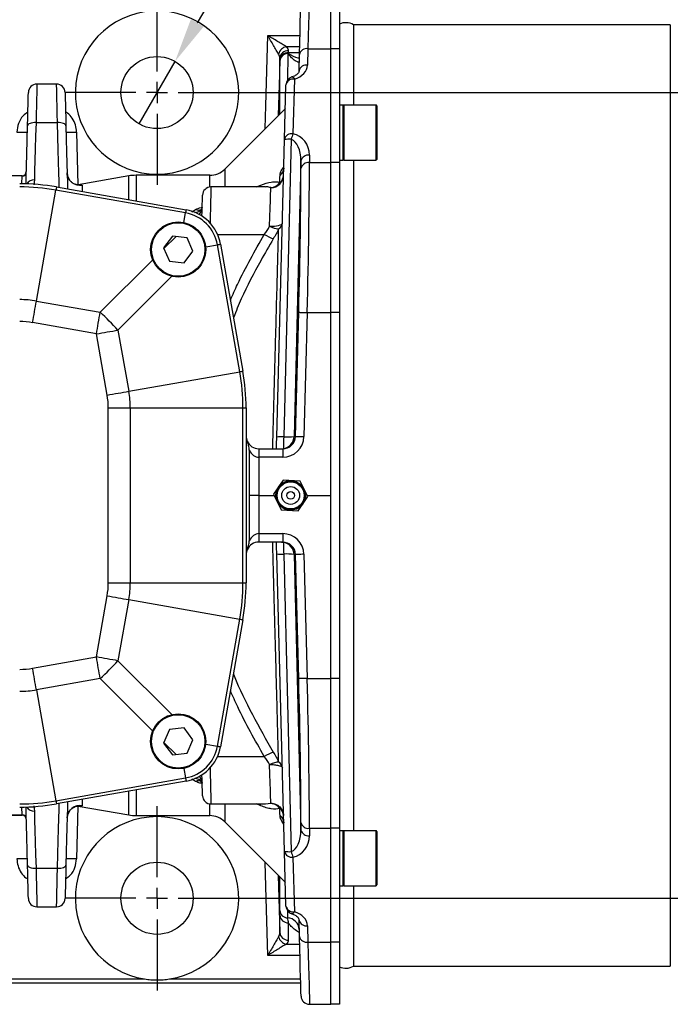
# Model space of a CAD drawing. Header units: millimetres. Extents: x 5 to 589, y 5 to 415.
# Tile 6 of 18: x 438 to 489, y 103 to 180. Entities that reach past the tile are written whole.
import ezdxf

# ---------------------------------------------------------------- set-up
doc = ezdxf.new("R2010")
doc.units = ezdxf.units.MM
doc.header["$PDSIZE"] = -1
for name, color, linetype in [('ASSE', 2, 'Continuous'), ('CONTORNO', 179, 'Continuous'), ('QUOTE', 1, 'Continuous')]:
    doc.layers.add(name, color=color, linetype=linetype)
doc.styles.add('SLDTEXTSTYLE0', font='TXT', dxfattribs={"width": 0.75})
doc.dimstyles.new('SLDDIMSTYLE1', dxfattribs={"dimtxt": 3.5, "dimasz": 3.5, "dimexe": 0, "dimexo": 0.0625, "dimgap": 0.875, "dimtad": 1, "dimdec": 1, "dimlfac": 3, "dimrnd": 1e-09, "dimzin": 12, "dimdsep": 46, "dimtxsty": 'SLDTEXTSTYLE0', "dimblk1": 'NONE', "dimsah": 1, "dimcen": 0, "dimadec": 0, "dimazin": 3, "dimtfac": 1, "dimtdec": 3, "dimtmove": 0, "dimatfit": 3, "dimldrblk": 'NONE', "dimfxl": 1, "dimfrac": 2, "dimtolj": 1, "dimtzin": 12, "dimarcsym": 0})

# ---------------------------------------------------------------- blocks, each defined once
blk = doc.blocks.new('_D_3')
at = {"layer": 'Defpoints', "color": 0}
for p in [(450.183, 176.775), (447.35, 171.867)]:
    blk.add_point(p, dxfattribs=at)
at = {"layer": 'QUOTE', "color": 0, "lineweight": -2}
for p, q in [((471.712, 214.064), (451.933, 179.806)), ((447.35, 171.867), (450.183, 176.775))]:
    blk.add_line(p, q, dxfattribs=at)
at = {"layer": 'QUOTE', "color": 0}
blk.add_solid([(451.428, 180.097), (452.438, 179.514), (450.183, 176.775)], dxfattribs=at)
at = {"layer": 'QUOTE', "color": 0, "insert": (464.423, 210.189), "char_height": 3.5, "attachment_point": 1, "rotation": 60, "style": 'SLDTEXTSTYLE0'}
blk.add_mtext('\\A1;∅17', dxfattribs=at)
blk = doc.blocks.new('_NONE')
blk = doc.blocks.new('SW_CENTERMARKSYMBOL_1')
at = {"layer": 'CONTORNO', "color": 0}
for p, q in [((0, 1.667), (0, 7.25)), ((0, 0), (0, 0.833)), ((-1.667, 0), (-7.25, 0)), ((0, 0), (-0.833, 0)), ((0, 0), (0, -0.833)), ((0, 0), (0.833, 0)), ((1.667, 0), (7.25, 0)), ((0, -1.667), (0, -7.25))]:
    blk.add_line(p, q, dxfattribs=at)
blk = doc.blocks.new('SW_CENTERMARKSYMBOL_2')
at = {"layer": 'CONTORNO', "color": 0}
for p, q in [((0, 1.667), (0, 7.25)), ((0, 0), (0, 0.833)), ((-1.667, 0), (-7.25, 0)), ((0, 0), (-0.833, 0)), ((0, 0), (0, -0.833)), ((0, 0), (0.833, 0)), ((1.667, 0), (7.25, 0)), ((0, -1.667), (0, -7.25))]:
    blk.add_line(p, q, dxfattribs=at)

msp = doc.modelspace()

# ---------------------------------------------------------------- linework, layer by layer
at = {"color": 7}
for p, q in [((462.433, 177.773), (462.433, 182.654)), ((463.1, 182.654), (463.1, 177.773)), ((489.1, 179.654), (464.193, 179.654)), ((464.193, 179.654), (464.193, 173.341)), ((489.1, 179.654), (489.1, 105.654)), ((457.461, 178.815), (459.999, 178.815)), ((459.976, 177.931), (458.922, 177.931)), ((459.081, 177.461), (459.964, 177.461)), ((459.926, 176.029), (459.96, 177.319)), ((460.626, 177.773), (460.593, 176.483)), ((460.626, 177.773), (462.433, 177.773)), ((462.433, 168.818), (462.433, 177.773)), ((463.1, 177.773), (462.433, 177.773)), ((463.1, 177.773), (463.1, 168.818)), ((440.874, 174.987), (439.325, 174.987)), ((458.785, 170.63), (458.897, 174.928)), ((459.564, 175.382), (459.451, 171.084)), ((458.849, 173.07), (454.088, 168.309)), ((463.366, 173.341), (463.1, 173.341)), ((463.366, 173.341), (463.366, 169.007)), ((465.966, 173.341), (463.433, 173.341)), ((463.433, 173.341), (463.433, 169.577)), ((465.966, 173.341), (465.966, 169.577)), ((466.033, 173.274), (466.033, 169.626)), ((439.257, 171.962), (440.943, 171.962)), ((442.445, 171.221), (442.545, 167.066)), ((458.172, 147.245), (458.785, 170.63)), ((459.319, 170.65), (458.719, 147.265)), ((463.433, 169.577), (463.433, 169.007)), ((465.966, 169.577), (465.966, 169.007)), ((466.033, 169.626), (466.033, 169.074)), ((460.076, 168.953), (459.538, 147.295)), ((460.076, 168.364), (460.076, 168.953)), ((460.742, 169.407), (460.742, 168.818)), ((460.742, 168.818), (462.433, 168.818)), ((462.433, 157.033), (462.433, 168.818)), ((463.1, 168.818), (462.433, 168.818)), ((463.1, 169.007), (463.366, 169.007)), ((463.1, 168.818), (463.1, 157.033)), ((463.433, 169.007), (465.966, 169.007)), ((464.193, 169.007), (464.193, 116.301)), ((454.088, 168.309), (454.088, 166.905)), ((438.163, 167.787), (412.703, 167.787)), ((438.162, 167.767), (412.704, 167.767)), ((438.146, 167.153), (438.162, 167.767)), ((439.131, 167.466), (439.076, 167.062)), ((446.539, 167.77), (442.572, 167.071)), ((446.539, 165.901), (446.539, 167.77)), ((452.909, 167.821), (447.117, 167.821)), ((447.117, 167.821), (447.117, 165.799)), ((452.909, 166.898), (452.909, 167.821)), ((439.288, 157.935), (440.826, 166.658)), ((451.007, 164.862), (440.826, 166.658)), ((440.869, 166.901), (451.05, 165.106)), ((457.293, 166.905), (453.003, 166.905)), ((456.59, 166.905), (456.924, 167.046)), ((450.874, 164.109), (451.007, 164.862)), ((449.977, 163.048), (449.286, 162.122)), ((449.312, 162.063), (450.263, 163.014)), ((451.123, 162.913), (449.977, 163.048)), ((451.58, 161.852), (451.123, 162.913)), ((453.518, 163.174), (457.194, 163.174)), ((449.286, 162.122), (449.743, 161.062)), ((450.889, 160.927), (451.58, 161.852)), ((452.59, 162.197), (453.51, 162.359)), ((455.27, 152.381), (453.51, 162.359)), ((453.754, 162.402), (455.513, 152.423)), ((444.3, 157.051), (448.424, 161.176)), ((449.743, 161.062), (450.889, 160.927)), ((449.928, 159.88), (445.699, 155.652)), ((439.288, 157.935), (444.3, 157.051)), ((459.647, 147.295), (459.902, 157.051)), ((460.569, 157.033), (460.313, 147.277)), ((460.569, 157.033), (462.433, 157.033)), ((462.433, 142.654), (462.433, 157.033)), ((463.1, 157.033), (462.433, 157.033)), ((463.1, 157.033), (463.1, 128.275)), ((444, 155.352), (438.988, 156.236)), ((445.699, 155.652), (446.547, 150.842)), ((444.848, 150.543), (444, 155.352)), ((446.547, 150.842), (455.27, 152.381)), ((444.937, 149.529), (446.662, 149.529)), ((444.937, 135.779), (444.937, 149.529)), ((446.662, 149.529), (446.662, 135.779)), ((446.662, 149.529), (455.519, 149.529)), ((455.519, 135.779), (455.519, 149.529)), ((455.519, 149.529), (455.766, 149.529)), ((455.766, 149.529), (455.766, 135.779)), ((459.538, 147.295), (459.647, 147.295)), ((456.766, 146.321), (456.766, 145.654)), ((456.766, 146.321), (458.646, 146.321)), ((458.646, 146.321), (458.646, 145.654)), ((456.015, 146.221), (456.015, 142.654)), ((456.766, 145.654), (456.766, 142.654)), ((458.646, 145.654), (456.766, 145.654)), ((458.672, 143.863), (457.922, 142.744)), ((460.016, 143.773), (458.672, 143.863)), ((460.61, 142.564), (460.016, 143.773)), ((456.015, 142.654), (456.015, 139.087)), ((456.766, 142.654), (456.015, 142.654)), ((456.766, 142.654), (456.766, 139.654)), ((456.766, 142.654), (457.967, 142.654)), ((457.922, 142.744), (458.516, 141.535)), ((459.86, 141.445), (460.61, 142.564)), ((460.566, 142.654), (462.433, 142.654)), ((462.433, 128.275), (462.433, 142.654)), ((458.516, 141.535), (459.86, 141.445)), ((456.766, 139.654), (456.766, 138.987)), ((456.766, 139.654), (458.646, 139.654)), ((458.646, 139.654), (458.646, 138.987)), ((458.646, 138.987), (456.766, 138.987)), ((458.785, 114.678), (458.172, 138.063)), ((458.719, 138.043), (459.319, 114.658)), ((459.538, 138.014), (460.076, 116.356)), ((459.647, 138.014), (459.538, 138.014)), ((459.902, 128.258), (459.647, 138.014)), ((460.313, 138.031), (460.569, 128.275)), ((444.937, 135.779), (446.662, 135.779)), ((446.662, 135.779), (455.519, 135.779)), ((455.519, 135.779), (455.766, 135.779)), ((444, 129.956), (444.848, 134.765)), ((446.547, 134.466), (445.699, 129.657)), ((446.547, 134.466), (455.27, 132.928)), ((453.51, 122.949), (455.27, 132.928)), ((455.513, 132.885), (453.754, 122.906)), ((438.988, 129.073), (444, 129.956)), ((445.699, 129.657), (449.928, 125.428)), ((444.3, 128.257), (439.288, 127.373)), ((448.424, 124.132), (444.3, 128.257)), ((460.569, 128.275), (462.433, 128.275)), ((463.1, 128.275), (462.433, 128.275)), ((462.433, 116.49), (462.433, 128.275)), ((463.1, 128.275), (463.1, 116.49)), ((439.288, 127.373), (440.826, 118.651)), ((449.743, 124.246), (449.286, 123.186)), ((450.889, 124.381), (449.743, 124.246)), ((451.58, 123.456), (450.889, 124.381)), ((449.286, 123.186), (449.977, 122.26)), ((450.263, 122.294), (449.312, 123.245)), ((451.123, 122.395), (451.58, 123.456)), ((452.59, 123.112), (453.51, 122.949)), ((449.977, 122.26), (451.123, 122.395)), ((453.518, 122.134), (457.194, 122.134)), ((450.874, 121.199), (451.007, 120.446)), ((440.826, 118.651), (451.007, 120.446)), ((451.05, 120.202), (440.869, 118.407)), ((446.539, 117.538), (446.539, 119.407)), ((447.117, 119.509), (447.117, 117.487)), ((457.291, 118.412), (457.711, 118.456)), ((438.162, 117.541), (438.146, 118.155)), ((439.076, 118.244), (439.131, 117.843)), ((442.545, 118.242), (442.445, 114.087)), ((442.484, 118.236), (442.517, 118.242)), ((442.572, 118.238), (446.539, 117.538)), ((452.909, 117.487), (452.909, 118.41)), ((453.003, 118.404), (457.291, 118.404)), ((454.088, 118.404), (454.088, 116.999)), ((456.924, 118.262), (456.589, 118.404)), ((424.6, 117.541), (438.162, 117.541)), ((424.6, 117.521), (438.163, 117.521)), ((441.715, 117.303), (441.73, 117.441)), ((447.117, 117.487), (452.909, 117.487)), ((454.088, 116.999), (458.849, 112.238)), ((460.076, 116.356), (460.076, 116.944)), ((460.742, 116.49), (462.433, 116.49)), ((460.742, 116.49), (460.742, 115.902)), ((463.1, 116.49), (462.433, 116.49)), ((462.433, 107.536), (462.433, 116.49)), ((463.1, 116.49), (463.1, 107.536)), ((463.366, 116.301), (463.1, 116.301)), ((463.366, 116.301), (463.366, 111.967)), ((465.966, 116.301), (463.433, 116.301)), ((463.433, 116.301), (463.433, 111.967)), ((465.966, 116.301), (465.966, 111.967)), ((466.033, 116.234), (466.033, 112.034)), ((458.897, 110.38), (458.785, 114.678)), ((459.451, 114.224), (459.564, 109.926)), ((439.257, 113.346), (440.943, 113.346)), ((463.1, 111.967), (463.366, 111.967)), ((463.433, 111.967), (465.966, 111.967)), ((464.193, 111.967), (464.193, 105.654)), ((439.325, 110.321), (440.874, 110.321)), ((459.021, 110.028), (459.027, 109.44)), ((459.96, 107.99), (459.926, 109.279)), ((460.593, 108.825), (460.626, 107.536)), ((458.922, 107.377), (459.976, 107.377)), ((460.626, 107.536), (462.433, 107.536)), ((463.1, 107.536), (462.433, 107.536)), ((462.433, 102.654), (462.433, 107.536)), ((463.1, 107.536), (463.1, 102.654)), ((459.999, 106.493), (457.461, 106.493)), ((464.193, 105.654), (489.1, 105.654)), ((436.928, 104.645), (447.791, 104.645)), ((449.742, 104.645), (460.048, 104.645)), ((460.056, 104.321), (436.928, 104.321)), ((460.749, 102.654), (462.433, 102.654)), ((463.1, 102.654), (462.433, 102.654))]:
    msp.add_line(p, q, dxfattribs=at)
at = {"color": 7, "flags": 128}
for points in [[(459.96, 177.319), (459.985, 178.262), (460.007, 179.111), (460.027, 179.861), (460.043, 180.506), (460.057, 181.04), (460.068, 181.46), (460.076, 181.762), (460.081, 181.944), (460.083, 182.005)], [(460.749, 182.654), (460.748, 182.591), (460.743, 182.401), (460.735, 182.086), (460.724, 181.649), (460.71, 181.093), (460.693, 180.421), (460.673, 179.64), (460.651, 178.755), (460.626, 177.773)], [(457.272, 171.493), (457.318, 173.283), (457.461, 178.815)], [(458.414, 177.017), (458.381, 175.737), (458.298, 172.519)], [(439.325, 174.987), (439.325, 174.972), (439.322, 174.852), (439.317, 174.615), (439.309, 174.267), (439.299, 173.815), (439.286, 173.272), (439.272, 172.649), (439.257, 171.962)], [(440.943, 171.962), (440.927, 172.649), (440.913, 173.272), (440.901, 173.815), (440.89, 174.267), (440.882, 174.615), (440.877, 174.852), (440.874, 174.972), (440.874, 174.987)], [(459.37, 175.548), (459.372, 175.549), (459.404, 175.549), (459.44, 175.532), (459.479, 175.497), (459.521, 175.447), (459.564, 175.382)], [(438.59, 171.716), (438.607, 172.352), (438.622, 172.923), (438.635, 173.413), (438.645, 173.809), (438.653, 174.1), (438.657, 174.278), (438.659, 174.338), (438.659, 174.338)], [(441.54, 174.338), (441.542, 174.278), (441.547, 174.1), (441.554, 173.809), (441.565, 173.413), (441.578, 172.923), (441.592, 172.352), (441.609, 171.716)], [(439.257, 171.962), (439.128, 171.96), (439.003, 171.948), (438.889, 171.927), (438.788, 171.897), (438.705, 171.859), (438.643, 171.815), (438.604, 171.767), (438.59, 171.716)], [(439.257, 171.962), (439.227, 170.891), (439.199, 169.892), (439.173, 168.98), (439.151, 168.167), (439.131, 167.466)], [(441.609, 171.716), (441.595, 171.767), (441.556, 171.815), (441.494, 171.859), (441.412, 171.897), (441.311, 171.927), (441.196, 171.948), (441.072, 171.96), (440.943, 171.962)], [(441.085, 166.863), (441.072, 167.333), (441.052, 168.041), (441.029, 168.871), (441.003, 169.812), (440.974, 170.848), (440.943, 171.962)], [(438.471, 167.147), (438.484, 167.668), (438.507, 168.535), (438.532, 169.508), (438.56, 170.574), (438.59, 171.716)], [(441.609, 171.716), (441.637, 170.66), (441.663, 169.668), (441.687, 168.752), (441.708, 167.925), (441.728, 167.195), (441.739, 166.747)], [(438.162, 167.767), (438.163, 167.786), (438.163, 167.787)], [(440.869, 166.901), (440.868, 166.897), (440.866, 166.883), (440.862, 166.862), (440.857, 166.833), (440.851, 166.797), (440.843, 166.755), (440.835, 166.708), (440.826, 166.658)], [(453.003, 166.905), (453.003, 166.901), (453.001, 166.807), (452.996, 166.584), (452.989, 166.241), (452.979, 165.786), (452.966, 165.234), (452.952, 164.602), (452.94, 164.062)], [(456.834, 166.905), (456.867, 166.949), (456.924, 167.046)], [(457.613, 163.811), (457.638, 164.563), (457.66, 165.245), (457.679, 165.834), (457.694, 166.308), (457.705, 166.651), (457.711, 166.852)], [(452.294, 164.614), (452.304, 165.006), (452.317, 165.491), (452.327, 165.867), (452.333, 166.122), (452.337, 166.244), (452.337, 166.255)], [(451.05, 165.106), (451.049, 165.101), (451.047, 165.088), (451.043, 165.067), (451.038, 165.038), (451.032, 165.002), (451.024, 164.96), (451.016, 164.913), (451.007, 164.862)], [(457.613, 163.811), (457.808, 163.811), (457.994, 163.823), (458.166, 163.845), (458.318, 163.877), (458.442, 163.917), (458.535, 163.964), (458.593, 164.016), (458.613, 164.071)], [(453.51, 162.359), (453.561, 162.368), (453.608, 162.376), (453.65, 162.384), (453.686, 162.39), (453.715, 162.395), (453.736, 162.399), (453.749, 162.401), (453.754, 162.402)], [(438.988, 156.236), (439.026, 156.45), (439.064, 156.665), (439.102, 156.879), (439.14, 157.093), (439.177, 157.305), (439.214, 157.516), (439.251, 157.726), (439.288, 157.935)], [(444, 155.352), (444.038, 155.567), (444.076, 155.781), (444.113, 155.995), (444.151, 156.209), (444.188, 156.421), (444.226, 156.633), (444.263, 156.843), (444.3, 157.051)], [(459.902, 157.051), (459.918, 157.05), (459.958, 157.049), (460.021, 157.047), (460.103, 157.045), (460.204, 157.043), (460.318, 157.04), (460.441, 157.036), (460.569, 157.033)], [(444, 155.352), (444.215, 155.39), (444.429, 155.428), (444.643, 155.465), (444.857, 155.503), (445.069, 155.541), (445.281, 155.578), (445.491, 155.615), (445.699, 155.652)], [(455.27, 152.381), (455.32, 152.389), (455.367, 152.398), (455.409, 152.405), (455.445, 152.411), (455.474, 152.417), (455.496, 152.42), (455.509, 152.423), (455.513, 152.423)], [(444.848, 150.543), (445.063, 150.581), (445.277, 150.619), (445.491, 150.656), (445.705, 150.694), (445.917, 150.731), (446.129, 150.769), (446.339, 150.806), (446.547, 150.842)], [(458.148, 146.321), (458.15, 146.384), (458.154, 146.54), (458.158, 146.707), (458.163, 146.881), (458.168, 147.061), (458.172, 147.245)], [(458.719, 147.265), (458.714, 147.081), (458.71, 146.906), (458.705, 146.745), (458.702, 146.604), (458.699, 146.489), (458.696, 146.404), (458.695, 146.351), (458.695, 146.333)], [(459.647, 147.295), (459.662, 147.294), (459.702, 147.293), (459.765, 147.291), (459.848, 147.289), (459.948, 147.287), (460.062, 147.284), (460.185, 147.28), (460.313, 147.277)], [(458.172, 138.063), (458.168, 138.241), (458.163, 138.416), (458.159, 138.585), (458.155, 138.748), (458.151, 138.901), (458.148, 138.987)], [(458.695, 138.975), (458.695, 138.957), (458.696, 138.904), (458.699, 138.819), (458.702, 138.704), (458.705, 138.563), (458.71, 138.403), (458.714, 138.227), (458.719, 138.043)], [(460.313, 138.031), (460.185, 138.028), (460.062, 138.024), (459.948, 138.022), (459.848, 138.019), (459.765, 138.017), (459.702, 138.015), (459.662, 138.014), (459.647, 138.014)], [(444.848, 134.765), (445.063, 134.727), (445.277, 134.69), (445.491, 134.652), (445.705, 134.614), (445.917, 134.577), (446.129, 134.54), (446.339, 134.502), (446.547, 134.466)], [(455.27, 132.928), (455.32, 132.919), (455.367, 132.91), (455.409, 132.903), (455.445, 132.897), (455.474, 132.892), (455.496, 132.888), (455.509, 132.886), (455.513, 132.885)], [(444.3, 128.257), (444.263, 128.465), (444.226, 128.675), (444.188, 128.887), (444.151, 129.099), (444.113, 129.313), (444.076, 129.527), (444.038, 129.741), (444, 129.956)], [(445.699, 129.657), (445.491, 129.693), (445.281, 129.73), (445.069, 129.768), (444.857, 129.805), (444.643, 129.843), (444.429, 129.881), (444.215, 129.918), (444, 129.956)], [(439.288, 127.373), (439.251, 127.582), (439.214, 127.792), (439.177, 128.003), (439.14, 128.216), (439.102, 128.429), (439.064, 128.643), (439.026, 128.858), (438.988, 129.073)], [(460.569, 128.275), (460.441, 128.272), (460.318, 128.268), (460.204, 128.266), (460.103, 128.263), (460.021, 128.261), (459.958, 128.259), (459.918, 128.258), (459.902, 128.258)], [(453.51, 122.949), (453.561, 122.94), (453.608, 122.932), (453.65, 122.925), (453.686, 122.918), (453.715, 122.913), (453.736, 122.909), (453.749, 122.907), (453.754, 122.906)], [(452.94, 121.246), (452.952, 120.706), (452.966, 120.074), (452.979, 119.522), (452.989, 119.068), (452.996, 118.724), (453.001, 118.501), (453.003, 118.407), (453.003, 118.404)], [(457.711, 118.456), (457.705, 118.657), (457.694, 119), (457.679, 119.475), (457.66, 120.063), (457.638, 120.746), (457.613, 121.497)], [(451.007, 120.446), (451.016, 120.395), (451.024, 120.348), (451.032, 120.306), (451.038, 120.27), (451.043, 120.241), (451.047, 120.22), (451.049, 120.207), (451.05, 120.202)], [(452.337, 119.053), (452.337, 119.064), (452.333, 119.186), (452.327, 119.441), (452.317, 119.817), (452.304, 120.302), (452.294, 120.694)], [(440.826, 118.651), (440.835, 118.6), (440.843, 118.553), (440.851, 118.511), (440.857, 118.475), (440.862, 118.446), (440.866, 118.425), (440.868, 118.412), (440.869, 118.407)], [(440.943, 113.346), (440.974, 114.461), (441.003, 115.496), (441.029, 116.437), (441.052, 117.267), (441.072, 117.975), (441.085, 118.445)], [(441.739, 118.561), (441.728, 118.113), (441.708, 117.384), (441.687, 116.556), (441.663, 115.64), (441.637, 114.648), (441.609, 113.592)], [(438.59, 113.592), (438.56, 114.734), (438.532, 115.8), (438.507, 116.773), (438.484, 117.64), (438.471, 118.161)], [(439.131, 117.843), (439.151, 117.141), (439.173, 116.328), (439.199, 115.416), (439.227, 114.417), (439.257, 113.346)], [(456.924, 118.262), (456.867, 118.359), (456.834, 118.404)], [(438.163, 117.521), (438.163, 117.522), (438.162, 117.541)], [(457.461, 106.493), (457.321, 111.913), (457.272, 113.815)], [(438.59, 113.592), (438.604, 113.541), (438.643, 113.493), (438.705, 113.449), (438.788, 113.412), (438.889, 113.382), (439.003, 113.36), (439.128, 113.348), (439.257, 113.346)], [(438.659, 110.97), (438.657, 111.03), (438.653, 111.208), (438.645, 111.499), (438.635, 111.895), (438.622, 112.385), (438.607, 112.956), (438.59, 113.592)], [(439.257, 113.346), (439.272, 112.659), (439.286, 112.036), (439.299, 111.493), (439.309, 111.041), (439.317, 110.693), (439.322, 110.456), (439.325, 110.336), (439.325, 110.321)], [(440.874, 110.321), (440.874, 110.336), (440.877, 110.456), (440.882, 110.693), (440.89, 111.041), (440.901, 111.493), (440.913, 112.036), (440.927, 112.659), (440.943, 113.346)], [(440.943, 113.346), (441.072, 113.348), (441.196, 113.36), (441.311, 113.382), (441.412, 113.412), (441.494, 113.449), (441.556, 113.493), (441.595, 113.541), (441.609, 113.592)], [(441.609, 113.592), (441.592, 112.956), (441.578, 112.385), (441.565, 111.895), (441.554, 111.499), (441.547, 111.208), (441.542, 111.03), (441.54, 110.97), (441.54, 110.97)], [(458.298, 112.789), (458.321, 111.913), (458.414, 108.291)], [(459.564, 109.926), (459.521, 109.861), (459.479, 109.811), (459.44, 109.777), (459.404, 109.759), (459.372, 109.759)], [(460.083, 103.303), (460.081, 103.364), (460.076, 103.546), (460.068, 103.848), (460.057, 104.268), (460.043, 104.802), (460.027, 105.447), (460.007, 106.197), (459.985, 107.047), (459.96, 107.99)], [(460.626, 107.536), (460.651, 106.553), (460.673, 105.668), (460.693, 104.887), (460.71, 104.216), (460.724, 103.659), (460.735, 103.222), (460.743, 102.907), (460.748, 102.718), (460.749, 102.654)]]:
    msp.add_lwpolyline(points, dxfattribs=at)
at = {"color": 7}
for centre, radius in [((448.766, 174.321), 2.833), ((450.433, 161.987), 2.167), ((450.433, 161.987), 2.1), ((459.266, 142.654), 1.163), ((459.266, 142.654), 1.083), ((459.266, 142.654), 1.065), ((459.266, 142.654), 0.7), ((459.266, 142.654), 0.3), ((450.433, 123.321), 2.167), ((450.433, 123.321), 2.1), ((448.766, 110.987), 2.833)]:
    msp.add_circle(centre, radius, dxfattribs=at)
for centre, radius, start, end in [((448.766, 174.321), 6.417, 98.74574, 81.25426), ((463.598, 178.652), 1.165, 59.2941, 115.3251), ((459.07, 177.18), 0.766, 101.13558, 167.36288), ((459.054, 176.967), 0.642, 87.60135, 175.51404), ((459.054, 176.82), 0.642, 87.62593, 175.54777), ((459.058, 176.754), 0.645, 87.98659, 175.98017), ((459.051, 176.752), 0.638, 90.73104, 175.76025), ((459.2, 176.797), 0.614, 101.17852, 104.84172), ((460.536, 177.188), 0.591, 81.24212, 167.28027), ((460.503, 175.899), 0.591, 81.2426, 167.27989), ((439.325, 174.321), 0.667, 90.48281, 178.5), ((440.874, 174.321), 0.667, 1.5, 90.52635), ((459.564, 174.91), 0.667, 106.72676, 178.5), ((459.474, 174.798), 0.591, 81.24212, 167.28027), ((463.433, 173.274), 0.0667, 90, 180), ((465.966, 173.274), 0.0667, 0, 90), ((438.41, 194.984), 23.772, 268.4195, 270.40276), ((441.78, 195.892), 24.679, 269.6337, 271.54403), ((459.361, 170.5), 0.591, 81.24195, 167.28025), ((461.744, 170.145), 2.478, 157.74009, 168.24724), ((459.141, 168.269), 2.387, 85.72612, 98.57122), ((460.663, 168.807), 0.605, 82.47489, 166.06579), ((460.663, 168.219), 0.605, 82.47512, 166.06584), ((463.433, 169.074), 0.0667, 180, 270), ((465.966, 169.074), 0.0667, 270, 0), ((438.163, 168.12), 0.333, 269.86872, 358.5), ((438.167, 168.096), 0.328, 269.09767, 357.6725), ((442.705, 168.032), 0.999, 181.60717, 280.07395), ((452.909, 169.487), 1.667, 270, 315), ((457.963, 168.41), 0.764, 308.01335, 357.37897), ((439.102, 166.791), 0.675, 87.53299, 148.38419), ((447.117, 164.487), 3.333, 90, 100), ((457.718, 167.845), 0.994, 269.62092, 358.15871), ((457.628, 167.814), 0.966, 274.95981, 324.96089), ((457.972, 167.85), 0.74, 307.13208, 357.19804), ((437.975, 150.487), 16.667, 80, 90), ((437.975, 150.487), 16.42, 80, 90), ((453.003, 166.238), 0.667, 90.15399, 178.5), ((450.471, 161.823), 3.086, 10, 80), ((450.471, 161.823), 3.333, 10, 80), ((451.703, 165.662), 0.756, 272.43302, 320.63129), ((452.023, 165.624), 0.537, 245.28764, 295.50316), ((451.511, 165.313), 0.801, 314.84796, 357.79483), ((458.592, 165.816), 2.231, 243.9799, 263.00441), ((458.015, 164.117), 0.6, 300.60789, 355.52735), ((459.64, 167.29), 4.788, 239.28275, 248.70838), ((437.975, 150.487), 7.562, 80, 90), ((423.157, 134.509), 30.906, 43.16493, 46.83507), ((437.975, 150.487), 5.837, 80, 90), ((439.1, 149.529), 16.42, 0, 10), ((439.1, 149.529), 16.667, 0, 10), ((439.1, 149.529), 5.837, 0, 10), ((439.1, 149.529), 7.562, 0, 10), ((456.766, 147.321), 1, 180, 203.32836), ((458.535, 144.807), 2.465, 85.7109, 98.44743), ((458.539, 147.321), 1, 278.96277, 358.50814), ((458.986, 151.196), 3.94, 266.10828, 278.05173), ((456.766, 147.321), 1, 203.32836, 270), ((456.766, 137.987), 1, 90, 156.67164), ((458.539, 137.988), 1, 1.49186, 81.03723), ((456.766, 137.987), 1, 156.67164, 180), ((458.535, 140.501), 2.465, 261.55257, 274.2891), ((458.986, 134.112), 3.94, 81.94827, 93.89172), ((439.1, 135.779), 5.837, 350, 0), ((439.1, 135.779), 7.562, 350, 0), ((439.1, 135.779), 16.42, 350, 0), ((439.1, 135.779), 16.667, 350, 0), ((423.157, 150.799), 30.906, 313.16493, 316.83507), ((437.975, 134.821), 5.837, 270, 280), ((437.975, 134.821), 7.562, 270, 280), ((450.471, 123.485), 3.086, 280, 350), ((450.471, 123.485), 3.333, 280, 350), ((459.64, 118.018), 4.788, 111.29162, 120.71725), ((458.015, 121.191), 0.6, 4.47265, 59.39211), ((451.703, 119.646), 0.756, 39.61609, 87.56253), ((452.023, 119.677), 0.544, 64.49602, 114.35789), ((451.511, 119.995), 0.801, 2.20517, 45.15204), ((437.975, 134.821), 16.42, 270, 280), ((453.003, 119.07), 0.667, 181.5, 270.78997), ((457.628, 117.494), 0.966, 35.03911, 85.04019), ((437.975, 134.821), 16.667, 270, 280), ((439.102, 118.517), 0.675, 211.61581, 272.46701), ((442.705, 117.276), 0.999, 79.92605, 178.39283), ((457.972, 117.459), 0.74, 2.80196, 52.86792), ((438.167, 117.212), 0.328, 2.3275, 90.90233), ((438.163, 117.188), 0.333, 1.5, 90.06118), ((448.766, 110.987), 6.417, 278.74574, 261.25426), ((447.117, 120.821), 3.333, 260, 270), ((452.909, 115.821), 1.667, 45, 90), ((457.963, 116.898), 0.764, 2.62103, 51.98665), ((460.663, 117.09), 0.605, 193.93416, 277.52488), ((460.663, 116.501), 0.605, 193.93421, 277.52511), ((463.433, 116.234), 0.0667, 90, 180), ((465.966, 116.234), 0.0667, 360, 90), ((459.141, 117.039), 2.387, 261.42878, 274.27388), ((459.361, 114.808), 0.591, 192.71975, 278.75805), ((461.744, 115.163), 2.478, 191.75276, 202.25991), ((438.419, 89.417), 24.679, 89.6337, 91.54404), ((441.789, 90.324), 23.772, 88.41951, 90.40275), ((463.433, 112.034), 0.0667, 180, 270), ((465.966, 112.034), 0.0667, 270, 0), ((439.325, 110.987), 0.667, 181.5, 270.52635), ((440.874, 110.987), 0.667, 270.48281, 358.5), ((459.053, 110.079), 0.64, 183.8412, 267.67988), ((459.564, 110.398), 0.667, 181.5, 253.27324), ((459.474, 110.51), 0.591, 192.71973, 278.75788), ((459.057, 109.705), 0.644, 184.17348, 272.16962), ((458.993, 108.487), 0.954, 3.56682, 87.95774), ((460.503, 109.409), 0.591, 192.72011, 278.7574), ((459.07, 108.129), 0.766, 192.63712, 258.86442), ((459.054, 108.341), 0.642, 184.48596, 272.39865), ((460.536, 108.12), 0.591, 192.71973, 278.75788), ((463.598, 106.656), 1.165, 244.6749, 300.7059), ((460.749, 103.321), 0.667, 181.5, 270)]:
    msp.add_arc(centre, radius, start, end, dxfattribs=at)
for centre, major_axis, ratio, start_param, end_param in [((458.926, 176.511), (1.667, -0.009), 0.731969, 5.109015, 6.26807), ((459.074, 169.358), (0.409, 1.719), 0.940753, 4.960096, 6.302901), ((459.074, 168.887), (0.08, 1.796), 0.556107, 4.773782, 6.116587), ((460.149, 157.033), (0.419, 16.667), 0.025131, 4.713021, 5.49842), ((459.483, 157.051), (0.419, 16), 0.026177, 4.713075, 5.498473), ((458.646, 147.321), (1.001, 0), 0.9992, 4.712389, 6.257005), ((458.646, 147.321), (-1.667, 0), 0.999657, 1.570796, 3.115413), ((456.766, 147.321), (0, 1.667), 0.6, 2.291615, 3.141593), ((456.766, 137.987), (0, 1.667), 0.6, 0, 0.849978), ((458.646, 137.987), (1.667, 0), 0.999657, 0.02618, 1.570796), ((458.646, 137.987), (1.001, 0), 0.9992, 0.02618, 1.570796), ((459.483, 128.258), (-0.419, 16), 0.026177, 3.926305, 4.711703), ((460.149, 128.275), (-0.419, 16.667), 0.025131, 3.926358, 4.711757), ((459.074, 116.422), (-0.08, 1.796), 0.556107, 3.308191, 4.650996), ((459.074, 115.95), (-0.409, 1.719), 0.940753, 3.121877, 4.464682), ((458.926, 108.797), (1.667, 0.009), 0.731969, 0.015115, 1.17417)]:
    msp.add_ellipse(centre, major_axis=major_axis, ratio=ratio, start_param=start_param, end_param=end_param, dxfattribs=at)
for points, knots in [([(458.322, 177.347), (458.296, 177.391), (458.266, 177.441), (458.204, 177.546), (458.171, 177.602), (458.067, 177.778), (457.995, 177.901), (457.846, 178.155), (457.769, 178.286), (457.655, 178.483), (457.616, 178.549), (457.539, 178.681), (457.5, 178.749), (457.461, 178.815)], [0, 0, 0, 0, 0.125, 0.125, 0.25, 0.25, 0.5, 0.5, 0.75, 0.75, 0.875, 0.875, 1, 1, 1, 1]), ([(458.922, 177.931), (458.876, 177.957), (458.826, 177.987), (458.72, 178.05), (458.664, 178.083), (458.488, 178.189), (458.366, 178.263), (458.114, 178.416), (457.984, 178.495), (457.789, 178.614), (457.724, 178.654), (457.593, 178.734), (457.527, 178.775), (457.461, 178.815)], [0, 0, 0, 0, 0.125, 0.125, 0.25, 0.25, 0.5, 0.5, 0.75, 0.75, 0.875, 0.875, 1, 1, 1, 1]), ([(458.414, 177.017), (458.415, 177.074), (458.408, 177.129), (458.378, 177.239), (458.354, 177.294), (458.322, 177.347)], [0, 0, 0, 0, 0.5, 0.5, 1, 1, 1, 1]), ([(458.922, 177.931), (458.975, 177.879), (459.015, 177.826), (459.067, 177.718), (459.081, 177.663), (459.081, 177.608)], [0, 0, 0, 0, 0.5, 0.5, 1, 1, 1, 1]), ([(459.043, 177.39), (459.038, 176.942), (459.03, 176.201), (459.024, 175.54), (459.021, 175.279)], [0, 0, 0, 0, 0.605586, 1, 1, 1, 1]), ([(459.945, 176.762), (459.945, 176.74), (459.934, 176.726), (459.897, 176.713), (459.872, 176.713), (459.783, 176.733), (459.707, 176.77), (459.536, 176.884), (459.442, 176.962), (459.246, 177.151), (459.145, 177.262), (459.043, 177.39)], [0, 0, 0, 0, 0.125, 0.125, 0.25, 0.25, 0.5, 0.5, 0.75, 0.75, 1, 1, 1, 1]), ([(459.081, 177.399), (459.345, 177.25), (459.657, 177.075), (459.914, 177.055), (459.953, 177.052)], [0, 0, 0, 0, 0.847316, 1, 1, 1, 1]), ([(458.415, 172.636), (458.415, 172.766), (458.415, 173.62), (458.415, 175.027), (458.415, 176.356), (458.415, 176.799)], [0, 0, 0, 0, 0.106655, 0.702251, 1, 1, 1, 1]), ([(459.926, 176.029), (459.925, 176.016), (459.922, 175.973), (459.89, 175.888), (459.776, 175.752), (459.595, 175.628), (459.437, 175.572), (459.372, 175.549)], [0, 0, 0, 0, 0.117773, 0.371792, 0.598934, 0.83646, 1, 1, 1, 1]), ([(438.618, 172.784), (438.484, 172.694), (438.159, 172.473), (437.84, 171.907), (437.783, 171.45), (437.754, 171.221)], [0, 0, 0, 0, 0.2590425, 0.6299152, 1, 1, 1, 1]), ([(442.445, 171.221), (442.426, 171.41), (442.387, 171.797), (442.128, 172.306), (441.844, 172.655), (441.633, 172.764), (441.581, 172.791)], [0, 0, 0, 0, 0.301473, 0.619667, 0.9071, 1, 1, 1, 1]), ([(442.563, 167.062), (442.565, 167.062), (442.571, 167.062), (442.545, 167.062), (442.465, 167.073), (442.319, 167.112), (442.125, 167.211), (441.925, 167.387), (441.776, 167.635), (441.702, 167.855), (441.713, 167.979), (441.715, 168.002)], [0, 0, 0, 0, 0.0373405, 0.1566156, 0.2506987, 0.3505176, 0.4836873, 0.6311336, 0.7932454, 0.9622154, 1, 1, 1, 1]), ([(458.433, 167.808), (458.443, 167.884), (458.461, 168.031), (458.571, 168.283), (458.684, 168.442), (458.729, 168.507)], [0, 0, 0, 0, 0.385388, 0.750413, 1, 1, 1, 1]), ([(458.725, 168.378), (458.722, 168.355), (458.72, 168.326), (458.722, 168.333), (458.722, 168.335)], [0, 0, 0, 0, 0.825106, 1, 1, 1, 1]), ([(456.924, 167.046), (457.216, 167.167), (457.488, 167.251), (457.865, 167.31), (457.986, 167.319), (458.214, 167.309), (458.32, 167.292), (458.419, 167.259)], [0, 0, 0, 0, 0.5, 0.5, 0.75, 0.75, 1, 1, 1, 1]), ([(442.572, 167.069), (442.567, 167.069), (442.539, 167.066), (442.78, 167.09), (442.847, 167.062), (442.88, 167.048)], [0, 0, 0, 0, 0.096184, 0.549037, 1, 1, 1, 1]), ([(442.88, 167.048), (442.88, 167.037), (442.883, 166.944), (442.888, 166.731), (442.893, 166.544)], [0, 0, 0, 0, 0.116507, 1, 1, 1, 1]), ([(457.711, 166.852), (457.604, 166.881), (457.476, 166.915), (457.318, 166.9), (457.293, 166.897)], [0, 0, 0, 0, 0.839409, 1, 1, 1, 1]), ([(451.799, 165.136), (451.927, 165.197), (452.071, 165.265), (452.265, 165.292), (452.286, 165.295)], [0, 0, 0, 0, 0.889347, 1, 1, 1, 1]), ([(452.285, 165.184), (452.282, 165.179), (452.26, 165.14), (452.228, 165.125), (452.237, 165.13), (452.238, 165.131)], [0, 0, 0, 0, 0.108568, 0.848335, 1, 1, 1, 1]), ([(452.31, 165.282), (452.311, 165.276), (452.312, 165.237), (452.283, 165.178), (452.286, 165.182), (452.287, 165.183)], [0, 0, 0, 0, 0.100615, 0.752034, 1, 1, 1, 1]), ([(457.857, 146.321), (457.86, 146.43), (457.887, 147.435), (457.938, 149.323), (458.008, 151.944), (458.081, 154.681), (458.157, 157.488), (458.232, 160.297), (458.286, 162.302), (458.314, 163.355), (458.321, 163.601)], [0, 0, 0, 0, 0.017046, 0.156578, 0.296407, 0.43594, 0.606436, 0.777476, 0.947971, 1, 1, 1, 1]), ([(454.53, 158.001), (454.715, 158.418), (455.504, 160.191), (456.462, 161.881), (457.194, 163.174)], [0, 0, 0, 0, 0.235259, 1, 1, 1, 1]), ([(457.901, 162.829), (457.57, 162.255), (456.68, 160.71), (455.594, 158.655), (454.973, 157.121), (454.772, 156.625)], [0, 0, 0, 0, 0.285689, 0.769361, 1, 1, 1, 1]), ([(456.015, 146.221), (456.015, 146.282), (456.01, 146.342), (455.992, 146.462), (455.98, 146.521), (455.936, 146.697), (455.896, 146.813), (455.848, 146.925)], [0, 0, 0, 0, 0.25, 0.25, 0.5, 0.5, 1, 1, 1, 1]), ([(455.848, 138.383), (455.896, 138.495), (455.935, 138.61), (455.979, 138.786), (455.992, 138.845), (456.009, 138.965), (456.015, 139.026), (456.015, 139.087)], [0, 0, 0, 0, 0.5, 0.5, 0.75, 0.75, 1, 1, 1, 1]), ([(458.321, 121.707), (458.313, 121.988), (458.292, 122.76), (458.256, 124.097), (458.212, 125.745), (458.166, 127.482), (458.112, 129.482), (458.051, 131.749), (457.982, 134.32), (457.918, 136.74), (457.875, 138.32), (457.857, 138.987)], [0, 0, 0, 0, 0.059283, 0.16302, 0.266756, 0.372495, 0.478235, 0.615878, 0.753522, 0.895967, 1, 1, 1, 1]), ([(454.762, 128.624), (454.781, 128.575), (455.213, 127.483), (456.235, 125.415), (457.345, 123.459), (457.901, 122.479)], [0, 0, 0, 0, 0.023086, 0.510442, 1, 1, 1, 1]), ([(457.194, 122.134), (456.468, 123.416), (455.51, 125.106), (454.72, 126.879), (454.53, 127.307)], [0, 0, 0, 0, 0.758413, 1, 1, 1, 1]), ([(458.321, 121.707), (458.236, 121.703), (458.128, 121.681), (457.884, 121.609), (457.749, 121.558), (457.613, 121.497)], [0, 0, 0, 0, 0.5, 0.5, 1, 1, 1, 1]), ([(457.613, 121.497), (457.744, 121.501), (457.874, 121.496), (458.115, 121.474), (458.225, 121.455), (458.41, 121.407), (458.484, 121.378), (458.585, 121.311), (458.612, 121.275), (458.613, 121.238)], [0, 0, 0, 0, 0.25, 0.25, 0.5, 0.5, 0.75, 0.75, 1, 1, 1, 1]), ([(452.312, 120.01), (452.195, 120.036), (452.004, 120.077), (451.856, 120.145), (451.799, 120.172)], [0, 0, 0, 0, 0.612532, 1, 1, 1, 1]), ([(452.242, 120.175), (452.24, 120.176), (452.237, 120.18), (452.269, 120.142), (452.288, 120.119)], [0, 0, 0, 0, 0.395215, 1, 1, 1, 1]), ([(452.286, 120.128), (452.284, 120.13), (452.275, 120.139), (452.308, 120.094), (452.308, 120.046), (452.308, 120.026)], [0, 0, 0, 0, 0.093921, 0.624995, 1, 1, 1, 1]), ([(442.893, 118.764), (442.89, 118.622), (442.883, 118.394), (442.881, 118.296), (442.88, 118.26)], [0, 0, 0, 0, 0.626871, 1, 1, 1, 1]), ([(457.711, 118.456), (457.84, 118.456), (457.969, 118.432), (458.207, 118.336), (458.317, 118.265), (458.502, 118.088), (458.576, 117.981), (458.679, 117.748), (458.708, 117.622), (458.711, 117.495)], [0, 0, 0, 0, 0.25, 0.25, 0.5, 0.5, 0.75, 0.75, 1, 1, 1, 1]), ([(441.727, 117.424), (441.738, 117.495), (441.764, 117.662), (441.897, 117.88), (442.071, 118.056), (442.248, 118.165), (442.399, 118.22), (442.5, 118.241), (442.553, 118.246), (442.572, 118.246), (442.566, 118.247), (442.565, 118.247)], [0, 0, 0, 0, 0.1271019, 0.2978911, 0.4432405, 0.5702634, 0.6802225, 0.772117, 0.8609422, 0.9811304, 1, 1, 1, 1]), ([(442.88, 118.26), (442.843, 118.246), (442.782, 118.222), (442.577, 118.239), (442.573, 118.239), (442.572, 118.239)], [0, 0, 0, 0, 0.471276, 0.780673, 1, 1, 1, 1]), ([(458.419, 118.049), (458.222, 117.984), (457.995, 117.978), (457.619, 118.036), (457.487, 118.067), (457.212, 118.15), (457.07, 118.202), (456.924, 118.262)], [0, 0, 0, 0, 0.5, 0.5, 0.75, 0.75, 1, 1, 1, 1]), ([(441.71, 117.304), (441.709, 117.314), (441.704, 117.354), (441.717, 117.394), (441.727, 117.424)], [0, 0, 0, 0, 0.243858, 1, 1, 1, 1]), ([(441.73, 117.441), (441.73, 117.473), (441.731, 117.522), (441.753, 117.566), (441.761, 117.582)], [0, 0, 0, 0, 0.635095, 1, 1, 1, 1]), ([(458.729, 116.802), (458.69, 116.857), (458.577, 117.014), (458.462, 117.269), (458.443, 117.423), (458.433, 117.5)], [0, 0, 0, 0, 0.212128, 0.608225, 1, 1, 1, 1]), ([(458.722, 116.975), (458.722, 116.975), (458.72, 116.981), (458.723, 116.953), (458.725, 116.931)], [0, 0, 0, 0, 0.1705695, 1, 1, 1, 1]), ([(437.754, 114.087), (437.773, 113.899), (437.812, 113.511), (438.072, 113.002), (438.355, 112.653), (438.567, 112.544), (438.618, 112.518)], [0, 0, 0, 0, 0.3014726, 0.619667, 0.9070997, 1, 1, 1, 1]), ([(441.581, 112.524), (441.715, 112.614), (442.041, 112.835), (442.36, 113.401), (442.417, 113.859), (442.445, 114.087)], [0, 0, 0, 0, 0.259042, 0.629915, 1, 1, 1, 1]), ([(458.415, 110.037), (458.415, 110.78), (458.415, 111.708), (458.415, 112.511), (458.415, 112.672)], [0, 0, 0, 0, 0.800123, 1, 1, 1, 1]), ([(459.372, 109.759), (459.415, 109.745), (459.549, 109.7), (459.729, 109.595), (459.865, 109.458), (459.919, 109.352), (459.924, 109.302), (459.926, 109.279)], [0, 0, 0, 0, 0.108696, 0.332937, 0.562133, 0.803809, 1, 1, 1, 1]), ([(459.952, 108.281), (459.906, 108.311), (459.589, 108.516), (459.285, 108.778), (459.114, 109.016), (459.081, 109.062)], [0, 0, 0, 0, 0.1211231, 0.8308791, 1, 1, 1, 1]), ([(459.917, 108.687), (459.92, 108.686), (459.925, 108.682), (459.937, 108.593), (459.945, 108.541)], [0, 0, 0, 0, 0.418951, 1, 1, 1, 1]), ([(458.322, 107.961), (458.296, 107.917), (458.266, 107.867), (458.204, 107.762), (458.171, 107.706), (458.067, 107.53), (457.995, 107.407), (457.846, 107.153), (457.769, 107.022), (457.655, 106.825), (457.616, 106.759), (457.539, 106.627), (457.5, 106.56), (457.461, 106.493)], [0, 0, 0, 0, 0.125, 0.125, 0.25, 0.25, 0.5, 0.5, 0.75, 0.75, 0.875, 0.875, 1, 1, 1, 1]), ([(458.322, 107.961), (458.354, 108.014), (458.378, 108.069), (458.408, 108.179), (458.415, 108.235), (458.414, 108.291)], [0, 0, 0, 0, 0.5, 0.5, 1, 1, 1, 1]), ([(459.081, 107.7), (459.081, 107.645), (459.067, 107.59), (459.015, 107.482), (458.975, 107.429), (458.922, 107.377)], [0, 0, 0, 0, 0.5, 0.5, 1, 1, 1, 1]), ([(458.922, 107.377), (458.876, 107.351), (458.826, 107.322), (458.72, 107.259), (458.664, 107.225), (458.488, 107.12), (458.366, 107.046), (458.114, 106.893), (457.984, 106.814), (457.789, 106.694), (457.724, 106.654), (457.593, 106.574), (457.527, 106.533), (457.461, 106.493)], [0, 0, 0, 0, 0.125, 0.125, 0.25, 0.25, 0.5, 0.5, 0.75, 0.75, 0.875, 0.875, 1, 1, 1, 1]), ([(447.791, 104.645), (447.952, 104.62), (448.115, 104.602), (448.441, 104.577), (448.605, 104.571), (448.931, 104.571), (449.093, 104.577), (449.418, 104.602), (449.58, 104.62), (449.742, 104.645)], [0, 0, 0, 0, 0.25, 0.25, 0.5, 0.5, 0.75, 0.75, 1, 1, 1, 1])]:
    msp.add_open_spline(points, degree=3, knots=knots, dxfattribs=at)
for points in [[(459.081, 177.608), (459.081, 177.559), (459.081, 177.51), (459.081, 177.461)], [(459.081, 177.461), (459.081, 177.44), (459.081, 177.419), (459.081, 177.399)], [(458.414, 176.87), (458.414, 176.919), (458.414, 176.968), (458.414, 177.017)], [(458.415, 176.799), (458.414, 176.822), (458.414, 176.846), (458.414, 176.87)], [(458.419, 167.259), (458.424, 167.447), (458.428, 167.63), (458.433, 167.808)], [(451.505, 164.921), (451.573, 165.002), (451.672, 165.074), (451.799, 165.136)], [(457.194, 163.174), (457.344, 163.383), (457.484, 163.596), (457.613, 163.811)], [(458.321, 163.601), (458.192, 163.342), (458.052, 163.085), (457.901, 162.829)], [(458.545, 146.321), (458.594, 146.321), (458.644, 146.325), (458.695, 146.333)], [(458.545, 138.987), (458.594, 138.987), (458.644, 138.984), (458.695, 138.975)], [(457.901, 122.479), (458.052, 122.223), (458.192, 121.966), (458.321, 121.707)], [(457.613, 121.497), (457.485, 121.711), (457.345, 121.924), (457.194, 122.134)], [(451.799, 120.172), (451.672, 120.234), (451.573, 120.306), (451.505, 120.387)], [(458.433, 117.5), (458.428, 117.678), (458.424, 117.861), (458.419, 118.049)], [(458.415, 109.658), (458.415, 109.787), (458.415, 109.91), (458.415, 110.037)], [(458.414, 108.291), (458.414, 108.758), (458.415, 109.213), (458.415, 109.658)], [(459.027, 109.44), (459.028, 109.314), (459.049, 109.19), (459.081, 109.062)], [(459.081, 109.062), (459.081, 108.619), (459.081, 108.165), (459.081, 107.7)]]:
    msp.add_open_spline(points, degree=3, dxfattribs=at)
at = {"layer": 'QUOTE'}
for p, q in [((455.183, 174.321), (519.32, 174.321)), ((455.183, 110.987), (519.32, 110.987))]:
    msp.add_line(p, q, dxfattribs=at)

# ---------------------------------------------------------------- block references
at = {"layer": 'ASSE'}
for name, p in [('SW_CENTERMARKSYMBOL_1', (448.766, 174.321)), ('SW_CENTERMARKSYMBOL_2', (448.766, 110.987))]:
    msp.add_blockref(name, p, dxfattribs=at)

# ---------------------------------------------------------------- dimensions: what is measured, and where the dimension line sits
at = {"layer": 'QUOTE'}
dim = msp.add_diameter_dim_2p(p1=(447.35, 171.867), p2=(450.183, 176.775), dimstyle='SLDDIMSTYLE1', dxfattribs=at)
dim.commit()
dim.dimension.update_dxf_attribs({"geometry": '_D_3', "text_midpoint": (469.743, 210.654), "dimtype": 163})

doc.saveas('drawing.dxf')
